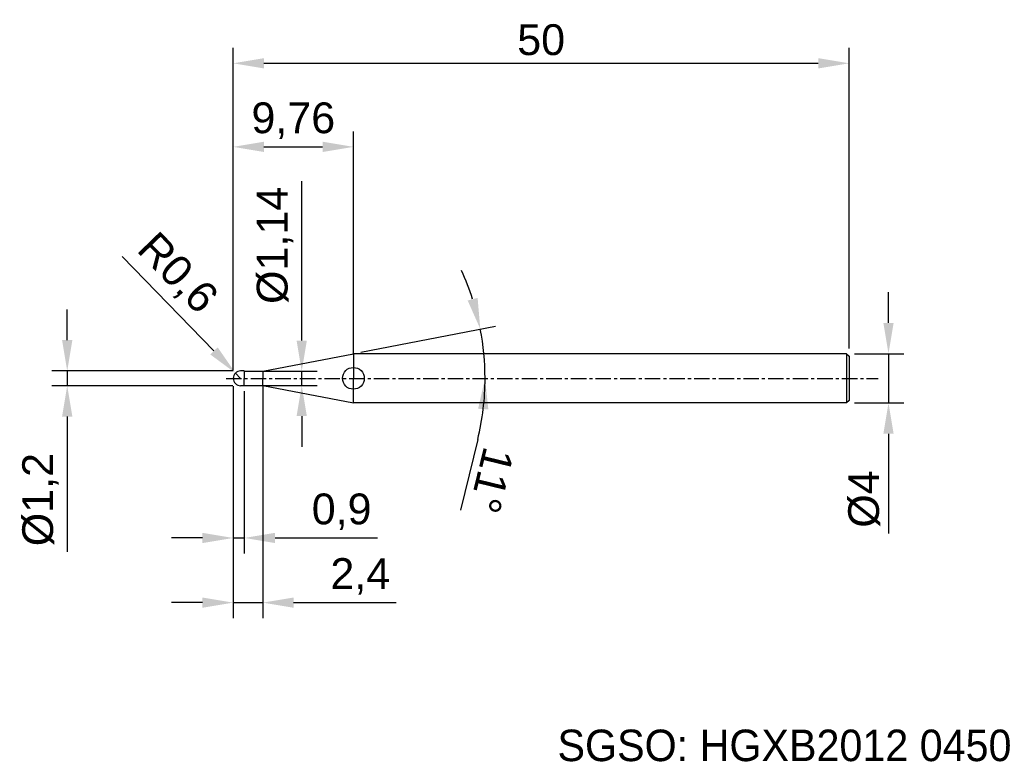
# Model space of a CAD drawing. Header units: millimetres. Extents: x 7863.5 to 7943.5, y 6079.1 to 6139.3.
import ezdxf
from ezdxf.enums import TextEntityAlignment as Align

# ---------------------------------------------------------------- set-up
doc = ezdxf.new("R2010")
doc.units = ezdxf.units.MM
doc.linetypes.add('CENTER', pattern=[2, 1.25, -0.25, 0.25, -0.25])
for name, color, linetype, lineweight in [('SK1', 4, 'Continuous', 25), ('SK4', 2, 'Continuous', 25), ('SK6', 5, 'Continuous', 25)]:
    doc.layers.add(name, color=color, linetype=linetype, lineweight=lineweight)
doc.styles.add('MS PGothic', font='txt')
doc.styles.get("Standard").update_dxf_attribs({"font": 'arial.ttf'})
doc.dimstyles.new('ISO-25', dxfattribs={"dimtxt": 2.5, "dimasz": 2.5, "dimexe": 1.25, "dimexo": 0.625, "dimtad": 1, "dimtxsty": 'Standard', "dimcen": 2.5, "dimadec": 0, "dimazin": 0, "dimtfac": 1, "dimtmove": 0, "dimatfit": 3, "dimfxl": 1, "dimarcsym": 0})

# ---------------------------------------------------------------- blocks, each defined once
blk = doc.blocks.new('*D47')
at = {"color": 0, "linetype": 'ByBlock', "lineweight": -2, "transparency": 16777216}
for p, q in [((7934.071, 6114.722), (7934.071, 6117.222)), ((7931.301, 6112.222), (7935.321, 6112.222)), ((7934.071, 6112.222), (7934.071, 6108.222)), ((7931.301, 6108.222), (7935.321, 6108.222)), ((7934.071, 6105.722), (7934.071, 6097.623))]:
    blk.add_line(p, q, dxfattribs=at)
at = {"color": 0, "linetype": 'ByBlock', "transparency": 16777216}
for points in [[(7933.654, 6114.722), (7934.487, 6114.722), (7934.071, 6112.222)], [(7933.654, 6105.722), (7934.487, 6105.722), (7934.071, 6108.222)]]:
    blk.add_solid(points, dxfattribs=at)
at = {"layer": 'Defpoints', "color": 0, "linetype": 'ByBlock', "transparency": 16777216}
for p in [(7930.676, 6112.222), (7930.676, 6108.222), (7934.071, 6108.222)]:
    blk.add_point(p, dxfattribs=at)
at = {"color": 0, "linetype": 'ByBlock', "transparency": 16777216, "insert": (7932.099, 6100.423), "char_height": 2.5, "attachment_point": 5, "rotation": 90}
blk.add_mtext('{\\fArial|b0|i0|c134|p34;%%C}4', dxfattribs=at)
blk = doc.blocks.new('*D49')
at = {"color": 0, "linetype": 'ByBlock', "lineweight": -2, "transparency": 16777216}
for p, q in [((7880.876, 6110.847), (7880.876, 6137.054)), ((7930.876, 6112.647), (7930.876, 6137.054)), ((7883.376, 6135.804), (7928.376, 6135.804))]:
    blk.add_line(p, q, dxfattribs=at)
at = {"color": 0, "linetype": 'ByBlock', "transparency": 16777216}
for points in [[(7883.376, 6136.22), (7883.376, 6135.387), (7880.876, 6135.804)], [(7928.376, 6136.22), (7928.376, 6135.387), (7930.876, 6135.804)]]:
    blk.add_solid(points, dxfattribs=at)
at = {"layer": 'Defpoints', "color": 0, "linetype": 'ByBlock', "transparency": 16777216}
for p in [(7930.876, 6135.804), (7930.876, 6112.022), (7880.876, 6110.222)]:
    blk.add_point(p, dxfattribs=at)
at = {"color": 0, "linetype": 'ByBlock', "transparency": 16777216, "insert": (7905.876, 6137.705), "char_height": 2.5, "attachment_point": 5}
blk.add_mtext('50', dxfattribs=at)
blk = doc.blocks.new('*D51')
at = {"color": 0, "linetype": 'ByBlock', "lineweight": -2, "transparency": 16777216}
for p, q in [((7880.876, 6110.847), (7880.876, 6130.268)), ((7890.632, 6112.142), (7890.632, 6130.268)), ((7883.376, 6129.018), (7888.132, 6129.018))]:
    blk.add_line(p, q, dxfattribs=at)
at = {"color": 0, "linetype": 'ByBlock', "transparency": 16777216}
for points in [[(7883.376, 6129.435), (7883.376, 6128.602), (7880.876, 6129.018)], [(7888.132, 6129.435), (7888.132, 6128.602), (7890.632, 6129.018)]]:
    blk.add_solid(points, dxfattribs=at)
at = {"layer": 'Defpoints', "color": 0, "linetype": 'ByBlock', "transparency": 16777216}
for p in [(7890.632, 6129.018), (7890.632, 6111.517), (7880.876, 6110.222)]:
    blk.add_point(p, dxfattribs=at)
at = {"color": 0, "linetype": 'ByBlock', "transparency": 16777216, "insert": (7885.754, 6131.146), "char_height": 2.5, "attachment_point": 5}
blk.add_mtext('9,76', dxfattribs=at)
blk = doc.blocks.new('*D59')
at = {"color": 0, "linetype": 'ByBlock', "lineweight": -2, "transparency": 16777216}
for p, q in [((7880.876, 6109.597), (7880.876, 6096.01)), ((7881.776, 6109.188), (7881.776, 6096.01)), ((7878.376, 6097.26), (7875.876, 6097.26)), ((7880.876, 6097.26), (7881.776, 6097.26)), ((7884.276, 6097.26), (7892.582, 6097.26))]:
    blk.add_line(p, q, dxfattribs=at)
at = {"color": 0, "linetype": 'ByBlock', "transparency": 16777216}
for points in [[(7878.376, 6097.676), (7878.376, 6096.843), (7880.876, 6097.26)], [(7884.276, 6097.676), (7884.276, 6096.843), (7881.776, 6097.26)]]:
    blk.add_solid(points, dxfattribs=at)
at = {"layer": 'Defpoints', "color": 0, "linetype": 'ByBlock', "transparency": 16777216}
for p in [(7880.876, 6110.222), (7881.776, 6109.813), (7881.776, 6097.26)]:
    blk.add_point(p, dxfattribs=at)
at = {"color": 0, "linetype": 'ByBlock', "transparency": 16777216, "insert": (7889.679, 6099.387), "char_height": 2.5, "attachment_point": 5}
blk.add_mtext('0,9', dxfattribs=at)
blk = doc.blocks.new('*D62')
at = {"color": 0, "linetype": 'ByBlock', "lineweight": -2, "transparency": 16777216}
for p, q in [((7871.872, 6120.121), (7879.317, 6112.447)), ((7881.476, 6110.222), (7881.058, 6110.652))]:
    blk.add_line(p, q, dxfattribs=at)
at = {"color": 0, "linetype": 'ByBlock', "transparency": 16777216}
blk.add_solid([(7879.616, 6112.737), (7879.018, 6112.157), (7881.058, 6110.652)], dxfattribs=at)
at = {"layer": 'Defpoints', "color": 0, "linetype": 'ByBlock', "transparency": 16777216}
for p in [(7881.058, 6110.652), (7881.476, 6110.222)]:
    blk.add_point(p, dxfattribs=at)
at = {"color": 0, "linetype": 'ByBlock', "transparency": 16777216, "insert": (7876.251, 6118.663), "char_height": 2.5, "attachment_point": 5, "rotation": 314.12969}
blk.add_mtext('R0,6', dxfattribs=at)
blk = doc.blocks.new('*D64')
at = {"color": 0, "linetype": 'ByBlock', "lineweight": -2, "transparency": 16777216}
for p, q in [((7867.402, 6113.322), (7867.402, 6115.822)), ((7880.851, 6110.822), (7866.152, 6110.822)), ((7867.402, 6110.822), (7867.402, 6109.622)), ((7880.851, 6109.622), (7866.152, 6109.622)), ((7867.402, 6107.122), (7867.402, 6096.126))]:
    blk.add_line(p, q, dxfattribs=at)
at = {"color": 0, "linetype": 'ByBlock', "transparency": 16777216}
for points in [[(7866.985, 6113.322), (7867.818, 6113.322), (7867.402, 6110.822)], [(7866.985, 6107.122), (7867.818, 6107.122), (7867.402, 6109.622)]]:
    blk.add_solid(points, dxfattribs=at)
at = {"layer": 'Defpoints', "color": 0, "linetype": 'ByBlock', "transparency": 16777216}
for p in [(7867.402, 6110.822), (7881.476, 6110.822), (7881.476, 6109.622)]:
    blk.add_point(p, dxfattribs=at)
at = {"color": 0, "linetype": 'ByBlock', "transparency": 16777216, "insert": (7865.234, 6100.374), "char_height": 2.5, "attachment_point": 5, "rotation": 90}
blk.add_mtext('%%C1,2', dxfattribs=at)
blk = doc.blocks.new('*D69')
at = {"color": 0, "linetype": 'ByBlock', "lineweight": -2, "transparency": 16777216}
for p, q in [((7880.876, 6109.597), (7880.876, 6090.759)), ((7883.276, 6109.597), (7883.276, 6090.759)), ((7878.376, 6092.009), (7875.876, 6092.009)), ((7880.876, 6092.009), (7883.276, 6092.009)), ((7885.776, 6092.009), (7894.11, 6092.009))]:
    blk.add_line(p, q, dxfattribs=at)
at = {"color": 0, "linetype": 'ByBlock', "transparency": 16777216}
for points in [[(7878.376, 6092.425), (7878.376, 6091.592), (7880.876, 6092.009)], [(7885.776, 6092.425), (7885.776, 6091.592), (7883.276, 6092.009)]]:
    blk.add_solid(points, dxfattribs=at)
at = {"layer": 'Defpoints', "color": 0, "linetype": 'ByBlock', "transparency": 16777216}
for p in [(7880.876, 6110.222), (7883.276, 6110.222), (7883.276, 6092.009)]:
    blk.add_point(p, dxfattribs=at)
at = {"color": 0, "linetype": 'ByBlock', "transparency": 16777216, "insert": (7891.193, 6094.136), "char_height": 2.5, "attachment_point": 5}
blk.add_mtext('2,4', dxfattribs=at)
blk = doc.blocks.new('*D71')
at = {"color": 0, "linetype": 'ByBlock', "lineweight": -2, "transparency": 16777216}
for p, q in [((7891.246, 6112.341), (7902.163, 6114.463)), ((7900.725, 6105.257), (7899.324, 6099.506))]:
    blk.add_line(p, q, dxfattribs=at)
for start, end in [(17.83223, 24.66446), (0, 11), (346.3111, 0), (346.33554, 353.16777)]:
    blk.add_arc((7880.343, 6110.222), 20.978, start, end, dxfattribs=at)
at = {"color": 0, "linetype": 'ByBlock', "transparency": 16777216}
for points in [[(7900.717, 6116.75), (7899.91, 6116.542), (7900.935, 6114.225)], [(7900.756, 6107.751), (7901.588, 6107.701), (7901.321, 6110.222)]]:
    blk.add_solid(points, dxfattribs=at)
at = {"layer": 'Defpoints', "color": 0, "linetype": 'ByBlock', "transparency": 16777216}
for p in [(7901.149, 6112.899), (7890.632, 6112.222), (7883.276, 6110.792), (7880.295, 6110.222), (7933.224, 6110.222)]:
    blk.add_point(p, dxfattribs=at)
at = {"color": 0, "linetype": 'ByBlock', "transparency": 16777216, "insert": (7901.851, 6101.937), "char_height": 2.5, "attachment_point": 5, "rotation": 256.3111}
blk.add_mtext('11°', dxfattribs=at)
blk = doc.blocks.new('*D72')
at = {"color": 0, "linetype": 'ByBlock', "lineweight": -2, "transparency": 16777216}
for p, q in [((7886.438, 6113.292), (7886.438, 6126.245)), ((7883.336, 6110.792), (7887.688, 6110.792)), ((7886.438, 6109.652), (7886.438, 6110.792)), ((7883.151, 6109.652), (7887.688, 6109.652)), ((7886.438, 6107.152), (7886.438, 6104.652))]:
    blk.add_line(p, q, dxfattribs=at)
at = {"color": 0, "linetype": 'ByBlock', "transparency": 16777216}
for points in [[(7886.022, 6113.292), (7886.855, 6113.292), (7886.438, 6110.792)], [(7886.022, 6107.152), (7886.855, 6107.152), (7886.438, 6109.652)]]:
    blk.add_solid(points, dxfattribs=at)
at = {"layer": 'Defpoints', "color": 0, "linetype": 'ByBlock', "transparency": 16777216}
for p in [(7882.711, 6110.792), (7886.438, 6110.792), (7882.526, 6109.652)]:
    blk.add_point(p, dxfattribs=at)
at = {"color": 0, "linetype": 'ByBlock', "transparency": 16777216, "insert": (7884.27, 6121.019), "char_height": 2.5, "attachment_point": 5, "rotation": 90}
blk.add_mtext('%%C1,14', dxfattribs=at)

msp = doc.modelspace()

# ---------------------------------------------------------------- linework, layer by layer
at = {"color": 4, "linetype": 'ByBlock'}
for p, q in [((7883.276, 6110.792), (7890.632, 6112.222)), ((7890.632, 6112.222), (7890.632, 6110.222)), ((7881.776, 6110.822), (7881.476, 6110.822)), ((7881.776, 6110.822), (7881.776, 6110.222)), ((7881.776, 6110.792), (7883.276, 6110.792)), ((7883.276, 6110.792), (7883.276, 6110.222)), ((7881.776, 6109.622), (7881.776, 6110.222)), ((7883.276, 6109.652), (7883.276, 6110.222)), ((7890.632, 6108.222), (7890.632, 6110.222)), ((7881.776, 6109.622), (7881.476, 6109.622)), ((7881.776, 6109.652), (7883.276, 6109.652)), ((7883.276, 6109.652), (7890.632, 6108.222))]:
    msp.add_line(p, q, dxfattribs=at)
msp.add_circle((7890.632, 6110.222), 0.882, dxfattribs=at)
msp.add_circle((7890.632, 6110.222), 0.882, dxfattribs=at)
at = {"layer": 'SK1', "linetype": 'Continuous'}
for p, q in [((7930.676, 6112.222), (7890.632, 6112.222)), ((7930.676, 6112.222), (7930.876, 6112.022)), ((7930.676, 6112.222), (7930.676, 6108.222)), ((7930.876, 6112.022), (7930.876, 6108.422)), ((7930.876, 6108.422), (7930.676, 6108.222)), ((7930.676, 6108.222), (7890.632, 6108.222))]:
    msp.add_line(p, q, dxfattribs=at)
at = {"layer": 'SK1', "color": 4, "linetype": 'Continuous'}
for start, end in [(90, 180.00003), (179.99997, 270)]:
    msp.add_arc((7881.476, 6110.222), 0.6, start, end, dxfattribs=at)
at = {"layer": 'SK4', "linetype": 'CENTER'}
msp.add_line((7880.295, 6110.222), (7933.224, 6110.222), dxfattribs=at)

# ---------------------------------------------------------------- texts
at = {"layer": 'SK6', "color": 5, "linetype": 'Continuous', "style": 'MS PGothic'}
msp.add_text('SGSO: HGXB2012 0450', height=2.55961, dxfattribs=at).set_placement((7907.202, 6078.369), align=Align.BOTTOM_LEFT)

# ---------------------------------------------------------------- dimensions: what is measured, and where the dimension line sits
at = {"linetype": 'ByBlock'}
for base, p2, picture, middle in [((7930.876, 6135.804), (7930.876, 6112.022), '*D49', (7905.876, 6137.705)), ((7890.632, 6129.018), (7890.632, 6111.517), '*D51', (7885.754, 6131.146)), ((7881.776, 6097.26), (7881.776, 6109.813), '*D59', (7889.679, 6099.387)), ((7883.276, 6092.009), (7883.276, 6110.222), '*D69', (7891.193, 6094.136))]:
    dim = msp.add_linear_dim(base=base, p1=(7880.876, 6110.222), p2=p2, dimstyle='ISO-25', dxfattribs=at)
    dim.commit()
    dim.dimension.update_dxf_attribs({"geometry": picture, "text_midpoint": middle})
dim = msp.add_linear_dim(base=(7886.438, 6110.792), p1=(7882.526, 6109.652), p2=(7882.711, 6110.792), angle=90, text='%%C<>', dimstyle='ISO-25', dxfattribs=at)
dim.commit()
dim.dimension.update_dxf_attribs({"geometry": '*D72', "text_midpoint": (7884.27, 6121.019)})
dim = msp.add_radius_dim(center=(7881.476, 6110.222), mpoint=(7881.058, 6110.652), dimstyle='ISO-25', dxfattribs=at)
dim.commit()
dim.dimension.update_dxf_attribs({"geometry": '*D62', "text_midpoint": (7876.251, 6118.663)})
dim = msp.add_angular_dim_2l(base=(7901.149, 6112.899), line1=((7883.276, 6110.792), (7890.632, 6112.222)), line2=((7880.295, 6110.222), (7933.224, 6110.222)), dimstyle='ISO-25', dxfattribs=at)
dim.commit()
dim.dimension.update_dxf_attribs({"geometry": '*D71', "text_midpoint": (7901.851, 6101.937)})
for base, p1, p2, text, picture, middle in [((7934.071, 6108.222), (7930.676, 6112.222), (7930.676, 6108.222), '{\\fArial|b0|i0|c134|p34;%%C}<>', '*D47', (7934.071, 6100.423)), ((7867.402, 6110.822), (7881.476, 6109.622), (7881.476, 6110.822), '%%C<>', '*D64', (7867.402, 6100.374))]:
    dim = msp.add_linear_dim(base=base, p1=p1, p2=p2, angle=90, text=text, dimstyle='ISO-25', dxfattribs=at)
    dim.commit()
    dim.dimension.update_dxf_attribs({"geometry": picture, "text_midpoint": middle, "dimtype": 160})

doc.saveas('drawing.dxf')
